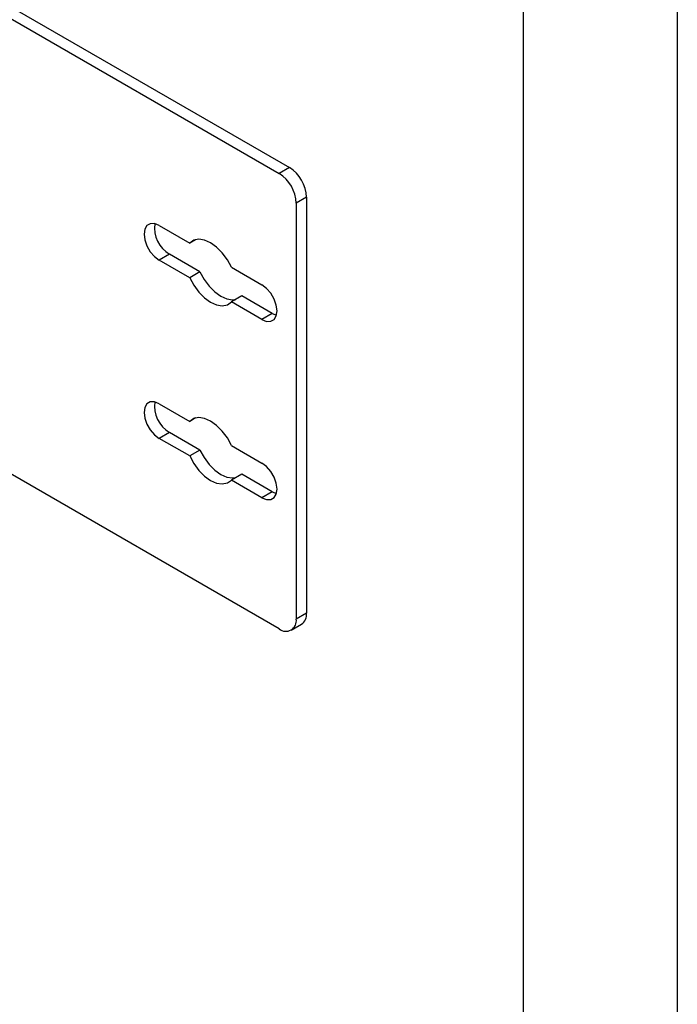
# Model space of a CAD drawing. Header units: millimetres. Extents: x 0 to 559, y 0 to 432.
# Tile 7 of 9: x 505 to 559, y 211 to 293. Entities that reach past the tile are written whole.
import ezdxf

# ---------------------------------------------------------------- set-up
doc = ezdxf.new("R2010")
doc.units = ezdxf.units.MM
doc.header["$LTSCALE"] = 2
doc.layers.add('TEXT', color=140, linetype='Continuous', lineweight=25)

msp = doc.modelspace()

# ---------------------------------------------------------------- linework, layer by layer
at = {"color": 7, "linetype": 'Continuous'}
msp.add_line((558.805, 431.805), (558.805, 0.005), dxfattribs=at)
for p, q in [((481.418, 305.577), (525.966, 279.86)), ((482.266, 306.067), (526.814, 280.35)), ((526.814, 280.35), (525.966, 279.86)), ((528.228, 277.9), (527.38, 277.41)), ((528.228, 277.9), (528.228, 243.606)), ((527.38, 277.41), (527.38, 243.116)), ((516.066, 275.572), (518.586, 274.118)), ((519.072, 274.398), (518.586, 274.118)), ((516.915, 273.204), (516.066, 272.714)), ((519.434, 271.75), (516.915, 273.204)), ((518.586, 271.26), (516.066, 272.714)), ((522.032, 272.128), (524.551, 270.674)), ((519.434, 271.75), (518.586, 271.26)), ((522.88, 269.76), (522.032, 269.27)), ((525.4, 268.306), (522.88, 269.76)), ((524.551, 267.816), (522.032, 269.27)), ((525.4, 268.306), (524.551, 267.816)), ((525.4, 268.306), (525.741, 268.164)), ((516.066, 260.874), (518.586, 259.42)), ((519.072, 259.7), (518.586, 259.42)), ((516.915, 258.506), (516.066, 258.016)), ((519.434, 257.052), (516.915, 258.506)), ((518.586, 256.562), (516.066, 258.016)), ((522.032, 257.43), (524.551, 255.976)), ((519.434, 257.052), (518.586, 256.562)), ((525.966, 242.299), (502.631, 255.77)), ((522.88, 255.062), (522.032, 254.573)), ((525.4, 253.608), (522.88, 255.062)), ((524.551, 253.118), (522.032, 254.573)), ((525.4, 253.608), (524.551, 253.118)), ((525.4, 253.608), (525.741, 253.466)), ((528.228, 243.606), (527.38, 243.116)), ((526.966, 242.2), (527.814, 242.69))]:
    msp.add_line(p, q)
at = {"flags": 128}
for points in [[(516.066, 275.572), (515.684, 275.723), (515.339, 275.719), (515.065, 275.561), (514.889, 275.264), (514.829, 274.858), (514.889, 274.381), (515.065, 273.881), (515.339, 273.407), (515.684, 273.005), (516.066, 272.714)], [(522.032, 272.128), (521.693, 272.751), (521.277, 273.315), (520.807, 273.788), (520.309, 274.144), (519.811, 274.363), (519.341, 274.432), (518.924, 274.349), (518.586, 274.118)], [(518.586, 271.26), (518.924, 270.637), (519.341, 270.073), (519.811, 269.6), (520.309, 269.244), (520.807, 269.025), (521.277, 268.955), (521.693, 269.039), (522.032, 269.27)], [(519.434, 271.75), (519.773, 271.127), (520.189, 270.563), (520.659, 270.09), (521.157, 269.734), (521.655, 269.515), (522.126, 269.445), (522.394, 269.48)], [(524.551, 267.816), (524.934, 267.665), (525.279, 267.669), (525.553, 267.827), (525.728, 268.124), (525.789, 268.53), (525.728, 269.007), (525.553, 269.507), (525.279, 269.981), (524.934, 270.383), (524.551, 270.674)], [(516.066, 260.874), (515.684, 261.025), (515.339, 261.021), (515.065, 260.863), (514.889, 260.566), (514.829, 260.16), (514.889, 259.683), (515.065, 259.183), (515.339, 258.709), (515.684, 258.307), (516.066, 258.016)], [(522.032, 257.43), (521.693, 258.053), (521.277, 258.617), (520.807, 259.09), (520.309, 259.446), (519.811, 259.665), (519.341, 259.735), (518.924, 259.651), (518.586, 259.42)], [(518.586, 256.562), (518.924, 255.939), (519.341, 255.376), (519.811, 254.903), (520.309, 254.547), (520.807, 254.328), (521.277, 254.258), (521.693, 254.341), (522.032, 254.573)], [(519.434, 257.052), (519.773, 256.429), (520.189, 255.865), (520.659, 255.392), (521.157, 255.036), (521.655, 254.817), (522.126, 254.748), (522.394, 254.782)], [(524.551, 253.118), (524.934, 252.967), (525.279, 252.971), (525.553, 253.129), (525.728, 253.426), (525.789, 253.833), (525.728, 254.309), (525.553, 254.809), (525.279, 255.283), (524.934, 255.685), (524.551, 255.976)]]:
    msp.add_lwpolyline(points, dxfattribs=at)
for centre, radius, start, end in [((525.158, 277.761), 3.074, 2.60548, 57.39452), ((524.309, 277.271), 3.074, 2.60548, 57.39452), ((518.169, 275.335), 2.473, 171.19364, 239.52635), ((518.169, 260.637), 2.473, 171.19364, 239.52635), ((527.248, 243.497), 0.986, 305.01333, 6.29885), ((526.518, 242.976), 0.873, 230.79671, 9.21404)]:
    msp.add_arc(centre, radius, start, end)
at = {"layer": 'TEXT'}
msp.add_line((546.1, 419.1), (546.1, 12.7), dxfattribs=at)

doc.saveas('drawing.dxf')
